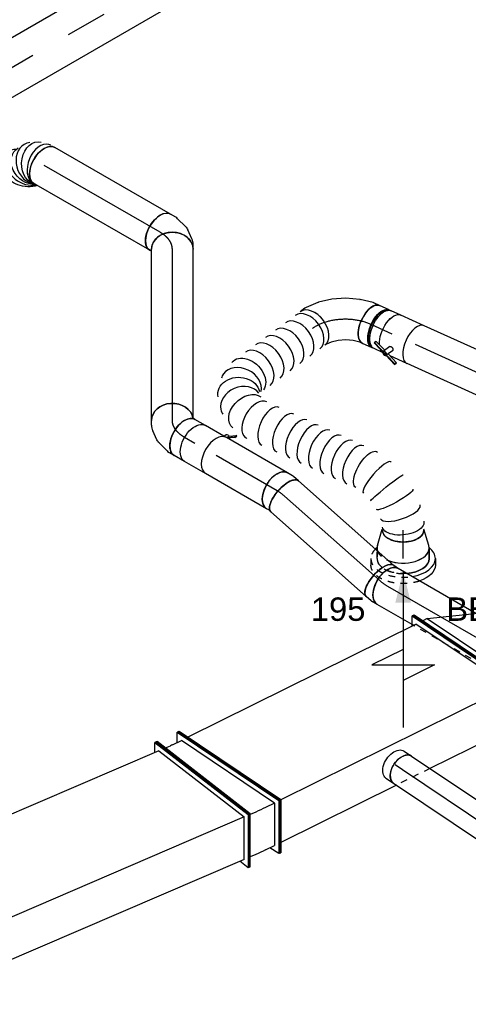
# Model space of a CAD drawing. Extents: x -238422 to 258194, y -34825 to 126331.
# Tile 115 of 239: x -43093 to -41368, y 16564 to 20352. Entities that reach past the tile are written whole.
import ezdxf
from ezdxf.enums import TextEntityAlignment as Align

# ---------------------------------------------------------------- set-up
doc = ezdxf.new("R2010")
doc.units = 0
doc.header["$LTSCALE"] = 50
doc.linetypes.add('CENTER2', pattern=[28.575, 19.05, -3.175, 3.175, -3.175])
doc.linetypes.add('STREEPJES', pattern=[0.1, 0.05, -0.05])
doc.layers.get('0').update_dxf_attribs({"linetype": 'CONTINUOUS'})
for name, color, linetype in [('lMcht retour bestaand_PR', 1, 'CONTINUOUS'), ('lucht retour bestaand', 8, 'CONTINUOUS'), ('WL570---_RETOUR', 112, 'CONTINUOUS'), ('WL570---_RETOUR_HL', 8, 'CONTINUOUS'), ('WL570---_RETOUR_RST', 2, 'CONTINUOUS'), ('WL570---_RETOUR_RST_HL', 1, 'CONTINUOUS'), ('WL570---_TOEVOER', 3, 'CONTINUOUS'), ('WL570---_TOEVOER_HL', 8, 'CONTINUOUS'), ('WM570---_RETOUR_PR', 1, 'CONTINUOUS'), ('WM570---_RETOUR_RST_PR', 1, 'CONTINUOUS'), ('WM570---_TOEVOER_PR', 1, 'CONTINUOUS')]:
    doc.layers.add(name, color=color, linetype=linetype)
doc.styles.add('BURO-018', font='ARIAL.TTF', dxfattribs={"height": 90})

# ---------------------------------------------------------------- blocks, each defined once
blk = doc.blocks.new('*U504')
at = {"color": 0, "ltscale": 10}
blk.add_line((60.9, 593.1, -5176), (61.1, 592.3, -5176), dxfattribs=at)
at = {"color": 0, "ltscale": 10, "extrusion": (1.1881e-17, -7.76004e-17, -1)}
for centre, major_axis, ratio, start_param, end_param in [((165.5, 813.3, -5176), (-69.8, 39.9), 0.506095, 6.225531, 9.367124), ((178.6, 831.1, -5176), (-64.5, 47.4), 0.57735, 0, 3.141593), ((134.9, 717.1, -5176), (79.6, -10.3), 0.15132, 3.128497, 6.270089), ((132.6, 663, -5176), (-80.2, -3.4), 0.048587, 3.145711, 6.287303), ((154.7, 561.3, -5176), (-73.7, -31.9), 0.424452, 3.185424, 6.327017), ((395, 111, -5176), (79.8, 10.2), 0.709623, 6.173661, 9.315253), ((310, 0, -5176), (12, -79.6), 0.700309, 6.177948, 9.319541), ((378.5, 36.1, -5176), (64.1, -49), 0.809459, 6.100707, 9.2423)]:
    blk.add_ellipse(centre, major_axis=major_axis, ratio=ratio, start_param=start_param, end_param=end_param, dxfattribs=at)
at = {"color": 0, "ltscale": 10}
for centre, major_axis, ratio, start_param, end_param in [((146.2, 768.3, -5176), (-76.5, 24.6), 0.340644, 3.174199, 6.250579), ((146.2, 768.3, -5176), (-76.5, 24.6), 0.340644, 6.250579, 6.315792), ((139.4, 609.9, -5176), (78.4, 17.2), 0.245098, 3.163648, 6.26113), ((178, 519.9, -5176), (69.7, 39.2), 0.50417, 3.141593, 6.283185), ((201.5, 477.9, -5176), (69.7, 39.2), 0.50417, 3.141593, 6.283185), ((225.1, 436, -5176), (69.7, 39.2), 0.50417, 3.141593, 6.283185), ((248.7, 394, -5176), (69.7, 39.2), 0.50417, 3.141593, 6.283185), ((272.3, 352, -5176), (69.7, 39.2), 0.50417, 3.141593, 6.283185), ((295.8, 310.1, -5176), (69.7, 39.2), 0.50417, 3.141593, 6.283185), ((322.8, 262, -5176), (69.8, 39.1), 0.504603, 3.141593, 6.283185), ((353.2, 207.8, -5176), (69.8, 39.1), 0.504603, 3.141593, 6.283185), ((381.8, 156.9, -5176), (74.1, 31), 0.583968, 6.215623, 6.350748), ((381.8, 156.9, -5176), (74.1, 31), 0.583968, 3.209155, 6.215623), ((0, 0, -5176), (0, -80), 0.641905, 3.141593, 6.283185), ((23.8, 0, -5176), (0, -80), 0.641905, 3.141593, 6.283185), ((71.4, 0, -5176), (0, -80), 0.641905, 3.141593, 6.283185), ((119.1, 0, -5176), (0, -80), 0.641905, 3.141593, 6.283185), ((166.7, 0, -5176), (0, -80), 0.641905, 3.141593, 6.283185), ((214.3, 0, -5176), (0, -80), 0.641905, 3.141593, 6.283185), ((262, 0, -5176), (0, -80), 0.641905, 3.141593, 6.283185), ((349.9, 12.3, -5176), (-38.4, 70.9), 0.781075, 0.154717, 2.986876), ((393.9, 69.8, -5176), (78.5, -18.2), 0.785752, 3.300352, 6.124426), ((393.9, 69.8, -5176), (78.5, -18.2), 0.785752, 6.124426, 6.441945), ((349.9, 12.3, -5176), (-38.4, 70.9), 0.781075, 2.986876, 3.296309)]:
    blk.add_ellipse(centre, major_axis=major_axis, ratio=ratio, start_param=start_param, end_param=end_param, dxfattribs=at)
at = {"layer": 'WM570---_RETOUR_PR', "color": 1, "style": 'BURO-018'}
blk.add_attdef('POSNR', text='', height=90, dxfattribs=at).set_placement((0, 0), align=Align.MIDDLE)
blk = doc.blocks.new('*U505')
at = {"color": 0, "ltscale": 10}
for p, q in [((-48, 108.7, -5073.3), (-26.9, 124.8, -5073.3)), ((-26.9, 124.8, -5073.3), (-13.2, 139.9, -5073.3)), ((-13.2, 139.9, -5073.3), (-9.7, 146.1, -5073.3)), ((-165.8, 76, -5073.3), (-174.5, 76, -5073.3)), ((-138.1, 80, -5073.3), (-127.3, 80, -5073.3)), ((-127.3, 80, -5073.3), (-101.6, 84.8, -5073.3)), ((-101.6, 84.8, -5073.3), (-74, 94.7, -5073.3)), ((-74, 94.7, -5073.3), (-48, 108.7, -5073.3)), ((82.6, 7.4, -5073.3), (115.5, 43.7, -5073.3)), ((118.9, 48.5, -5073.3), (129.8, 67.9, -5073.3)), ((39.4, -25.9, -5073.3), (80.9, 5.9, -5073.3)), ((-8.7, -51.9, -5073.3), (38.9, -26.2, -5073.3)), ((38.9, -26.2, -5073.3), (39.4, -25.9, -5073.3)), ((-111.3, -79.8, -5073.3), (-60.1, -70.2, -5073.3)), ((-59.5, -70.1, -5073.3), (-60.1, -70.2, -5073.3)), ((-59.5, -70.1, -5073.3), (-8.7, -51.9, -5073.3)), ((-165.8, -76, -5073.3), (-174.5, -76, -5073.3)), ((-138.1, -80, -5073.3), (-113.9, -80, -5073.3))]:
    blk.add_line(p, q, dxfattribs=at)
for centre, major_axis, ratio, start_param, end_param in [((60, 107, -5073.3), (69.8, -39.1), 0.641905, 3.141593, 6.283185), ((-138.1, 0, -5073.3), (0, 80), 0.504603, 3.141593, 6.283185), ((-178.5, 0, -5073.3), (0, 76), 0.504603, 3.269317, 6.155461), ((52.1, 92.9, -5073.3), (65.2, -46.9), 0.570565, 6.218705, 6.347665), ((-120, 0, -5073.3), (7.4, -79.9), 0.417172, 6.244757, 6.321613)]:
    blk.add_ellipse(centre, major_axis=major_axis, ratio=ratio, start_param=start_param, end_param=end_param, dxfattribs=at)
at = {"color": 0, "ltscale": 10, "extrusion": (-6.98058e-17, -1.53604e-16, -1)}
blk.add_ellipse((27.4, 65.7, -5073.3), major_axis=(54.3, -59.1), ratio=0.40063, start_param=6.24688, end_param=6.319491, dxfattribs=at)
at = {"layer": 'WL570---_RETOUR_HL', "linetype": 'CENTER2'}
blk.add_ellipse((-78.1, 107, -5073.3), major_axis=(-145.7, -66.1), ratio=0.57735, start_param=0.904587, end_param=2.475384, dxfattribs=at)
at = {"layer": 'WM570---_RETOUR_PR', "color": 1, "style": 'BURO-018'}
blk.add_attdef('POSNR', text='', height=90, dxfattribs=at).set_placement((0, 0), align=Align.MIDDLE)
blk = doc.blocks.new('*U506')
at = {"color": 8, "linetype": 'STREEPJES', "ltscale": 10}
blk.add_line((-40.4, 100, -5867.4), (-9, 100, -5867.4), dxfattribs=at)
at = {"color": 0, "ltscale": 10}
for p, q in [((-9, 100, -5867.4), (0, 100, -5867.4)), ((9.6, 98.6, -5867.4), (73.4, 80, -5867.4)), ((-40.4, -100, -5867.4), (0, -100, -5867.4)), ((9.6, -98.6, -5867.4), (73.4, -80, -5867.4))]:
    blk.add_line(p, q, dxfattribs=at)
at = {"color": 8, "linetype": 'STREEPJES', "ltscale": 10}
for centre, start_param, end_param in [((-40.4, 0, -5867.4), 3.141593, 4.856297), ((0, 0, -5867.4), 3.324542, 4.112918), ((0, 0, -5867.4), 3.324542, 4.112918), ((0, 0, -5867.4), 3.324542, 4.112918)]:
    blk.add_ellipse(centre, major_axis=(0, -100), ratio=0.57735, start_param=start_param, end_param=end_param, dxfattribs=at)
at = {"color": 0, "ltscale": 10}
for centre, major_axis, start_param, end_param in [((0, 0, -5867.4), (0, -100), 3.138057, 3.324542), ((0, 0, -5867.4), (0, -100), 3.138057, 3.324542), ((0, 0, -5867.4), (0, -100), 3.138057, 3.324542), ((69.6, 0, -5867.4), (0, -80), 3.141593, 6.283185), ((69.6, 0, -5867.4), (0, -80), 3.141593, 6.283185), ((0, 0, -5867.4), (0, -100), 4.112918, 6.286721), ((0, 0, -5867.4), (0, -100), 4.112918, 6.286721), ((0, 0, -5867.4), (0, -100), 4.112918, 6.286721), ((-40.4, 0, -5867.4), (0, -100), 4.856297, 6.283185)]:
    blk.add_ellipse(centre, major_axis=major_axis, ratio=0.57735, start_param=start_param, end_param=end_param, dxfattribs=at)
at = {"layer": 'WL570---_RETOUR_RST_HL', "linetype": 'CENTER2'}
for p, q in [((-40.4, 0, -5867.4), (0, 0, -5867.4)), ((0, 0, -5867.4), (69.6, 0, -5867.4))]:
    blk.add_line(p, q, dxfattribs=at)
blk.add_circle((69.6, 0, -5867.4), 0.075, dxfattribs=at)
at = {"layer": 'WM570---_RETOUR_RST_PR', "color": 1, "style": 'BURO-018'}
blk.add_attdef('POSNR', text='', height=90, dxfattribs=at).set_placement((0, 0), align=Align.MIDDLE)
blk = doc.blocks.new('*U575')
at = {"color": 0, "ltscale": 10}
for p, q in [((0, 62.5, -8025.8), (416.8, 62.5, -8025.8)), ((0, -62.5, -8025.8), (416.8, -62.5, -8025.8))]:
    blk.add_line(p, q, dxfattribs=at)
at = {"color": 0, "ltscale": 10, "extrusion": (-2.65958e-17, -1.78838e-17, -1)}
blk.add_ellipse((0, 0, -8025.8), major_axis=(0, -62.5), ratio=0.619483, start_param=0, end_param=3.141593, dxfattribs=at)
at = {"color": 0, "ltscale": 10}
blk.add_ellipse((416.8, 0, -8025.8), major_axis=(0, -62.5), ratio=0.619483, start_param=3.141593, end_param=6.283185, dxfattribs=at)
at = {"layer": 'WL570---_RETOUR_HL', "linetype": 'CENTER2'}
blk.add_line((0, 0, -8025.8), (416.8, 0, -8025.8), dxfattribs=at)
at = {"layer": 'WM570---_RETOUR_PR', "color": 1, "style": 'BURO-018'}
blk.add_attdef('POSNR', text='', height=90, dxfattribs=at).set_placement((0, 0), align=Align.MIDDLE)
blk = doc.blocks.new('*U576')
at = {"color": 0, "ltscale": 10}
for p, q in [((0, 62.5, -7998.4), (34.7, 62.5, -7998.4)), ((0, -62.5, -7998.4), (34.7, -62.5, -7998.4))]:
    blk.add_line(p, q, dxfattribs=at)
at = {"color": 0, "ltscale": 10, "extrusion": (-6.11548e-17, -1.08016e-16, -1)}
blk.add_ellipse((0, 0, -7998.4), major_axis=(0, -62.5), ratio=0.619483, start_param=0, end_param=3.141593, dxfattribs=at)
at = {"color": 0, "ltscale": 10}
blk.add_ellipse((34.7, 0, -7998.4), major_axis=(0, -62.5), ratio=0.619483, start_param=3.141593, end_param=6.283185, dxfattribs=at)
at = {"layer": 'WL570---_RETOUR_HL', "linetype": 'CENTER2'}
blk.add_line((0, 0, -7998.4), (34.7, 0, -7998.4), dxfattribs=at)
at = {"layer": 'WM570---_RETOUR_PR', "color": 1, "style": 'BURO-018'}
blk.add_attdef('POSNR', text='', height=90, dxfattribs=at).set_placement((0, 0), align=Align.MIDDLE)
blk = doc.blocks.new('*U577')
at = {"color": 0, "ltscale": 10}
for p, q in [((-162.1, 113.1, -7516.8), (-71.4, 296, -7516.8)), ((-157.8, 113.1, -7516.8), (-67.2, 296, -7516.8)), ((-71.4, 296, -7516.8), (-67.2, 296, -7516.8)), ((-67.2, 296, -7516.8), (-47, 260.6, -7516.8)), ((842.1, 113.1, -7516.8), (932.8, 296, -7516.8)), ((846.4, 113.1, -7516.8), (937, 296, -7516.8)), ((937, 296, -7516.8), (932.8, 296, -7516.8)), ((-66.5, 260.6, -7516.8), (-139, 114.3, -7516.8)), ((-66.5, 260.6, -7516.8), (274.7, 260.6, -7516.8)), ((418.6, 260.6, -7516.8), (915.3, 260.6, -7516.8)), ((75, -260.6, -7516.8), (-139, 114.3, -7516.8)), ((-139, 114.3, -7516.8), (842.8, 114.3, -7516.8)), ((-162.1, 113.1, -7516.8), (-157.8, 113.1, -7516.8)), ((71.4, -296, -7516.8), (-162.1, 113.1, -7516.8)), ((75.6, -296, -7516.8), (-157.8, 113.1, -7516.8)), ((846.4, 113.1, -7516.8), (842.1, 113.1, -7516.8)), ((1075.6, -296, -7516.8), (842.1, 113.1, -7516.8)), ((1079.8, -296, -7516.8), (846.4, 113.1, -7516.8)), ((75, -260.6, -7516.8), (1055.4, -260.6, -7516.8)), ((93.2, -260.6, -7516.8), (75.6, -296, -7516.8)), ((71.4, -296, -7516.8), (75.6, -296, -7516.8)), ((1079.8, -296, -7516.8), (1075.6, -296, -7516.8))]:
    blk.add_line(p, q, dxfattribs=at)
at = {"color": 8, "linetype": 'STREEPJES', "ltscale": 10}
blk.add_line((274.7, 260.6, -7516.8), (418.6, 260.6, -7516.8), dxfattribs=at)
at = {"layer": 'lMcht retour bestaand_PR', "color": 1, "style": 'BURO-018'}
blk.add_attdef('POSNR', text='', height=90, dxfattribs=at).set_placement((0, 0), align=Align.MIDDLE)
blk = doc.blocks.new('*U656')
at = {"ltscale": 10}
blk.add_hatch(color=0, dxfattribs=at).paths.add_polyline_path([(49, 0), (169, 30), (169, -30)])
at = {"color": 0, "ltscale": 10}
for p, q in [((0, 124, -5838.8), (24.5, 124, -5838.8)), ((409, -120, -5838.8), (409, 120, -5838.8)), ((409, 120, -5838.8), (469, 0, -5838.8)), ((-40.8, 100, -5838.8), (0, 100, -5838.8)), ((49, 0, -5838.8), (649, 0, -5838.8)), ((349, 0, -5838.8), (409, -120, -5838.8)), ((-40.8, -100, -5838.8), (-31.4, -100, -5838.8))]:
    blk.add_line(p, q, dxfattribs=at)
at = {"color": 8, "linetype": 'STREEPJES', "ltscale": 10}
for p, q in [((-31.4, -100, -5838.8), (0, -100, -5838.8)), ((0, -124, -5838.8), (24.5, -124, -5838.8))]:
    blk.add_line(p, q, dxfattribs=at)
at = {"color": 0, "ltscale": 10}
for centre, major_axis, start_param, end_param in [((0, 0, -5838.8), (0, 124), 0, 0.633152), ((0, 0, -5838.8), (0, 124), 4.994198, 6.283185), ((-40.8, 0, -5838.8), (0, 100), 0, 0.215214), ((-40.8, 0, -5838.8), (0, 100), 4.102747, 6.283185), ((-40.8, 0, -5838.8), (0, 100), 2.926378, 3.141593), ((0, 0, -5838.8), (0, 124), 2.508441, 2.59972), ((-40.8, 0, -5838.8), (0, 100), 3.141593, 3.334713)]:
    blk.add_ellipse(centre, major_axis=major_axis, ratio=0.57735, start_param=start_param, end_param=end_param, dxfattribs=at)
at = {"color": 0, "ltscale": 10, "extrusion": (5.55112e-17, -5.55112e-17, -1)}
for centre, major_axis, end_param in [((24.5, 0, -5838.8), (0, 124), 1.02842), ((0, 0, -5838.8), (0, 100), 1.426888)]:
    blk.add_ellipse(centre, major_axis=major_axis, ratio=0.57735, start_param=0, end_param=end_param, dxfattribs=at)
at = {"color": 8, "linetype": 'STREEPJES', "ltscale": 10, "extrusion": (5.55112e-17, -5.55112e-17, -1)}
for centre, major_axis, start_param in [((24.5, 0, -5838.8), (0, 124), 1.02842), ((0, 0, -5838.8), (0, 100), 1.426888)]:
    blk.add_ellipse(centre, major_axis=major_axis, ratio=0.57735, start_param=start_param, end_param=3.141593, dxfattribs=at)
at = {"color": 8, "linetype": 'STREEPJES', "ltscale": 10}
for centre, major_axis, start_param, end_param in [((0, 0, -5838.8), (0, 124), 3.141593, 4.994198), ((-40.8, 0, -5838.8), (0, 100), 3.334713, 4.102747), ((0, 0, -5838.8), (0, 124), 2.59972, 3.141593)]:
    blk.add_ellipse(centre, major_axis=major_axis, ratio=0.57735, start_param=start_param, end_param=end_param, dxfattribs=at)
at = {"layer": 'WL570---_RETOUR_RST', "color": 1, "style": 'BURO-018'}
for tag in ['MC', 'Q']:
    blk.add_attdef(tag, text='', height=90, dxfattribs=at).set_placement((0, 0), align=Align.MIDDLE)
at = {"layer": 'WM570---_RETOUR_RST_PR', "color": 1, "style": 'BURO-018'}
blk.add_attdef('POSNR', text='', height=90, dxfattribs=at).set_placement((0, 0), align=Align.MIDDLE)
blk = doc.blocks.new('*U733')
at = {"color": 0, "ltscale": 10}
for p, q in [((-40.7, 80, -5180.1), (-4.3, 80, -5180.1)), ((4.3, 80, -5180.1), (44.6, 80, -5180.1)), ((-44.6, -80, -5180.1), (-4.3, -80, -5180.1)), ((4.3, -80, -5180.1), (44.6, -80, -5180.1))]:
    blk.add_line(p, q, dxfattribs=at)
at = {"color": 0, "ltscale": 10, "extrusion": (-6.98058e-17, -1.53604e-16, -1)}
for centre, major_axis, start_param, end_param in [((-44.6, 0, -5180.1), (0, 80), 0.101643, 0.437961), ((-4.3, 0, -5180.1), (0, 80), 0, 3.141593), ((4.3, 0, -5180.1), (0, 80), 0, 3.248732), ((4.3, 0, -5180.1), (0, 80), 6.176046, 6.280044), ((44.6, 0, -5180.1), (0, 80), 0, 3.141593), ((-44.6, 0, -5180.1), (0, 80), 0.771426, 3.141593), ((4.3, 0, -5180.1), (0, 76), 0.127725, 3.013868)]:
    blk.add_ellipse(centre, major_axis=major_axis, ratio=0.504603, start_param=start_param, end_param=end_param, dxfattribs=at)
at = {"layer": 'WL570---_RETOUR_HL', "linetype": 'CENTER2'}
blk.add_line((-44.6, 0, -5180.1), (44.6, 0, -5180.1), dxfattribs=at)
at = {"layer": 'WM570---_RETOUR_PR', "color": 1, "style": 'BURO-018'}
blk.add_attdef('POSNR', text='', height=90, dxfattribs=at).set_placement((0, 0), align=Align.MIDDLE)
blk = doc.blocks.new('*U734')
at = {"color": 2, "ltscale": 10}
for p, q in [((-49.4, 80, -5235.1), (21.7, 80, -5235.1)), ((-11.6, 93.5, -5235.1), (-7.6, 100.7, -5235.1)), ((-11.3, 95.3, -5235.1), (-11.6, 93.5, -5235.1)), ((-11.6, 93.5, -5235.1), (32.2, 75.8, -5235.1)), ((-7.3, 102.4, -5235.1), (-11.3, 95.3, -5235.1)), ((-7.6, 100.7, -5235.1), (-7.3, 102.4, -5235.1)), ((36.2, 82.9, -5235.1), (-7.6, 100.7, -5235.1)), ((36.5, 84.6, -5235.1), (-7.3, 102.4, -5235.1)), ((21.6, 58, -5235.1), (31.7, 76, -5235.1)), ((32.2, 75.8, -5235.1), (36.2, 82.9, -5235.1)), ((36.2, 82.9, -5235.1), (36.5, 84.6, -5235.1)), ((37.1, 82.5, -5235.1), (36.2, 82.9, -5235.1)), ((97.7, 59.8, -5235.1), (36.5, 84.6, -5235.1)), ((97.3, 58.1, -5235.1), (37.1, 82.5, -5235.1)), ((37.9, 48.1, -5235.1), (53.3, 75.6, -5235.1)), ((49.5, 68.7, -5235.1), (93.3, 51, -5235.1)), ((93.3, 51, -5235.1), (97.3, 58.1, -5235.1)), ((97.3, 58.1, -5235.1), (97.7, 59.8, -5235.1)), ((-49.4, -80, -5235.1), (49.4, -80, -5235.1))]:
    blk.add_line(p, q, dxfattribs=at)
for centre, major_axis, ratio, start_param, end_param in [((-49.4, 0, -5235.1), (0, 80), 0.504603, 3.141593, 6.283185), ((45, 80.2, -5235.1), (8.32, -4.67), 0.641905, 3.141593, 6.283185), ((45, 80.2, -5235.1), (8.32, -4.67), 0.641905, 0, 3.141593)]:
    blk.add_ellipse(centre, major_axis=major_axis, ratio=ratio, start_param=start_param, end_param=end_param, dxfattribs=at)
at = {"color": 2, "ltscale": 10, "extrusion": (-2.76068e-17, -7.34904e-17, -1)}
for start_param, end_param in [(0.101643, 0.437961), (0.771426, 3.141593)]:
    blk.add_ellipse((49.4, 0, -5235.1), major_axis=(0, 80), ratio=0.504603, start_param=start_param, end_param=end_param, dxfattribs=at)
at = {"color": 2, "ltscale": 10}
blk.add_spline([(37.9, 48.1, -5235.1), (37.4, 47.6, -5235.1), (36.9, 47.2, -5235.1), (36.3, 46.8, -5235.1), (35.6, 46.5, -5235.1), (34.9, 46.3, -5235.1), (34.2, 46.1, -5235.1), (33.4, 46, -5235.1), (32.5, 46, -5235.1), (31.7, 46.1, -5235.1), (30.8, 46.3, -5235.1), (29.9, 46.5, -5235.1), (29, 46.9, -5235.1), (28.2, 47.2, -5235.1), (27.3, 47.7, -5235.1), (26.5, 48.2, -5235.1), (25.7, 48.8, -5235.1), (25, 49.4, -5235.1), (24.3, 50, -5235.1), (23.6, 50.7, -5235.1), (23.1, 51.4, -5235.1), (22.5, 52.1, -5235.1), (22.1, 52.8, -5235.1), (21.7, 53.6, -5235.1), (21.5, 54.3, -5235.1), (21.3, 55, -5235.1), (21.2, 55.6, -5235.1), (21.1, 56.3, -5235.1), (21.2, 56.9, -5235.1), (21.4, 57.5, -5235.1), (21.6, 58, -5235.1)], degree=3, dxfattribs=at)
at = {"layer": 'WL570---_RETOUR', "color": 1, "style": 'BURO-018'}
blk.add_attdef('I', text='', height=90, dxfattribs=at).set_placement((0, 0), align=Align.MIDDLE)
at = {"layer": 'WM570---_RETOUR_PR', "color": 1, "style": 'BURO-018'}
blk.add_attdef('POSNR', text='', height=90, dxfattribs=at).set_placement((0, 0), align=Align.MIDDLE)
blk = doc.blocks.new('*U735')
at = {"color": 0, "ltscale": 10}
for p, q in [((0, 80, -5501.1), (405.6, 80, -5501.1)), ((0, -80, -5501.1), (405.6, -80, -5501.1))]:
    blk.add_line(p, q, dxfattribs=at)
blk.add_ellipse((0, 0, -5501.1), major_axis=(0, 80), ratio=0.504603, start_param=3.141593, end_param=6.283185, dxfattribs=at)
at = {"layer": 'WL570---_RETOUR_HL', "linetype": 'CENTER2'}
blk.add_line((0, 0, -5501.1), (405.6, 0, -5501.1), dxfattribs=at)
at = {"layer": 'WM570---_RETOUR_PR', "color": 1, "style": 'BURO-018'}
blk.add_attdef('POSNR', text='', height=90, dxfattribs=at).set_placement((0, 0), align=Align.MIDDLE)
blk = doc.blocks.new('*U743')
at = {"color": 0, "ltscale": 10}
for p, q in [((-184.9, 79, -7429.1), (-94.3, 261.9, -7429.1)), ((-180.7, 79, -7429.1), (-90.1, 261.9, -7429.1)), ((-94.3, 261.9, -7429.1), (-90.1, 261.9, -7429.1)), ((-90.1, 261.9, -7429.1), (-69.9, 226.6, -7429.1)), ((42.2, 79, -7429.1), (132.8, 261.9, -7429.1)), ((46.4, 79, -7429.1), (137.1, 261.9, -7429.1)), ((137.1, 261.9, -7429.1), (132.8, 261.9, -7429.1)), ((-89.4, 226.6, -7429.1), (-161.9, 80.2, -7429.1)), ((-123.8, 80.2, -7429.1), (-51.3, 226.6, -7429.1)), ((-51.3, 226.6, -7429.1), (-89.4, 226.6, -7429.1)), ((-51.3, 226.6, -7429.1), (95.4, 226.6, -7429.1)), ((22.9, 80.2, -7429.1), (95.4, 226.6, -7429.1)), ((95.4, 226.6, -7429.1), (115.3, 226.6, -7429.1)), ((-184.9, 79, -7429.1), (-180.7, 79, -7429.1)), ((9.6, -261.9, -7429.1), (-184.9, 79, -7429.1)), ((13.8, -261.9, -7429.1), (-180.7, 79, -7429.1)), ((13.2, -226.6, -7429.1), (-161.9, 80.2, -7429.1)), ((-123.8, 80.2, -7429.1), (-161.9, 80.2, -7429.1)), ((51.3, -226.6, -7429.1), (-123.8, 80.2, -7429.1)), ((-123.8, 80.2, -7429.1), (22.9, 80.2, -7429.1)), ((22.9, 80.2, -7429.1), (42.8, 80.2, -7429.1)), ((236.9, -294.7, -7429.1), (22.9, 80.2, -7429.1)), ((46.4, 79, -7429.1), (42.2, 79, -7429.1)), ((275.6, -330.1, -7429.1), (42.2, 79, -7429.1)), ((279.9, -330.1, -7429.1), (46.4, 79, -7429.1)), ((51.3, -226.6, -7429.1), (13.2, -226.6, -7429.1)), ((31.4, -226.6, -7429.1), (13.8, -261.9, -7429.1)), ((236.9, -294.7, -7429.1), (51.3, -226.6, -7429.1)), ((9.6, -261.9, -7429.1), (13.8, -261.9, -7429.1)), ((236.9, -294.7, -7429.1), (255.5, -294.7, -7429.1)), ((279.9, -330.1, -7429.1), (275.6, -330.1, -7429.1))]:
    blk.add_line(p, q, dxfattribs=at)
at = {"layer": 'lMcht retour bestaand_PR', "color": 1, "style": 'BURO-018'}
blk.add_attdef('POSNR', text='', height=90, dxfattribs=at).set_placement((0, 0), align=Align.MIDDLE)
blk = doc.blocks.new('*U761')
at = {"color": 0, "ltscale": 10}
for p, q in [((-150.1, 104.7, -8216.3), (-69.4, 292.2, -8216.3)), ((-145.8, 104.7, -8216.3), (-65.1, 292.2, -8216.3)), ((-69.4, 292.2, -8216.3), (-65.1, 292.2, -8216.3)), ((-65.1, 292.2, -8216.3), (-45.6, 256.9, -8216.3)), ((1026.7, 104.7, -8216.3), (1107.4, 292.2, -8216.3)), ((1031.1, 104.7, -8216.3), (1111.8, 292.2, -8216.3)), ((1111.8, 292.2, -8216.3), (1107.4, 292.2, -8216.3)), ((1111.8, 292.2, -8216.3), (1113.3, 289.4, -8216.3)), ((-64, 256.9, -8216.3), (-128.6, 106.9, -8216.3)), ((-64, 256.9, -8216.3), (1092.3, 256.9, -8216.3)), ((-150.1, 104.7, -8216.3), (-145.8, 104.7, -8216.3)), ((69.4, -292.2, -8216.3), (-150.1, 104.7, -8216.3)), ((73.8, -292.2, -8216.3), (-145.8, 104.7, -8216.3)), ((72.7, -256.9, -8216.3), (-128.6, 106.9, -8216.3)), ((-128.6, 106.9, -8216.3), (1027.7, 106.9, -8216.3)), ((1031.1, 104.7, -8216.3), (1026.7, 104.7, -8216.3)), ((1246.3, -292.2, -8216.3), (1026.7, 104.7, -8216.3)), ((1250.7, -292.2, -8216.3), (1031.1, 104.7, -8216.3)), ((1249.6, -256.9, -8216.3), (1073.5, 61.5, -8216.3)), ((72.7, -256.9, -8216.3), (1211.5, -256.9, -8216.3)), ((89, -256.9, -8216.3), (73.8, -292.2, -8216.3)), ((1264.4, -260.3, -8216.3), (1250.7, -292.2, -8216.3)), ((69.4, -292.2, -8216.3), (73.8, -292.2, -8216.3)), ((1250.7, -292.2, -8216.3), (1246.3, -292.2, -8216.3))]:
    blk.add_line(p, q, dxfattribs=at)
at = {"layer": 'lMcht retour bestaand_PR', "color": 1, "style": 'BURO-018'}
blk.add_attdef('POSNR', text='', height=90, dxfattribs=at).set_placement((0, 0), align=Align.MIDDLE)
blk = doc.blocks.new('*U762')
at = {"color": 0, "ltscale": 10}
for p, q in [((-217, 113.1, -8184.7), (-126.3, 296, -8184.7)), ((-212.7, 113.1, -8184.7), (-122.1, 296, -8184.7)), ((-126.3, 296, -8184.7), (-122.1, 296, -8184.7)), ((-122.1, 296, -8184.7), (-101.9, 260.6, -8184.7)), ((-1.2, 292.6, -8184.7), (-91.9, 109.8, -8184.7)), ((3.1, 292.4, -8184.7), (-87.5, 109.5, -8184.7)), ((3.1, 292.4, -8184.7), (-1.2, 292.6, -8184.7)), ((-193.9, 114.3, -8184.7), (-121.4, 260.6, -8184.7)), ((-83.3, 260.6, -8184.7), (-121.4, 260.6, -8184.7)), ((-41.3, 259.5, -8184.7), (-18.3, 258.2, -8184.7)), ((-193.9, 114.3, -8184.7), (20.1, -260.6, -8184.7)), ((-193.9, 114.3, -8184.7), (-155.8, 114.3, -8184.7)), ((-217, 113.1, -8184.7), (-212.7, 113.1, -8184.7)), ((16.5, -296, -8184.7), (-217, 113.1, -8184.7)), ((20.7, -296, -8184.7), (-212.7, 113.1, -8184.7)), ((-113.8, 113.2, -8184.7), (-90.8, 111.9, -8184.7)), ((-87.5, 109.5, -8184.7), (-91.9, 109.8, -8184.7)), ((-91.9, 109.8, -8184.7), (105.6, -298.3, -8184.7)), ((-87.5, 109.5, -8184.7), (109.9, -298.6, -8184.7)), ((58.2, -260.6, -8184.7), (20.1, -260.6, -8184.7)), ((38.2, -260.6, -8184.7), (20.7, -296, -8184.7)), ((88, -262, -8184.7), (67.2, -260.9, -8184.7)), ((16.5, -296, -8184.7), (20.7, -296, -8184.7)), ((109.9, -298.6, -8184.7), (105.6, -298.3, -8184.7))]:
    blk.add_line(p, q, dxfattribs=at)
at = {"color": 0, "ltscale": 10, "extrusion": (4.20415e-17, -2.08406e-17, -1)}
for centre, major_axis in [((189.1, -216.6, -8184.7), (-627.1, 310.9)), ((116.5, -362.9, -8184.7), (-627.1, 310.9)), ((116.5, -362.9, -8184.7), (-134.4, 66.6))]:
    blk.add_ellipse(centre, major_axis=major_axis, ratio=0.57735, start_param=0.861328, end_param=0.931141, dxfattribs=at)
at = {"layer": 'lMcht retour bestaand_PR', "color": 1, "style": 'BURO-018'}
blk.add_attdef('POSNR', text='', height=90, dxfattribs=at).set_placement((0, 0), align=Align.MIDDLE)
blk = doc.blocks.new('*U873')
at = {"color": 0, "ltscale": 10}
for p, q in [((926.8, 100, -5650), (3720.6, 100, -5650)), ((0, -100, -5650), (3720.6, -100, -5650))]:
    blk.add_line(p, q, dxfattribs=at)
at = {"layer": 'WL570---_TOEVOER_HL', "linetype": 'CENTER2'}
blk.add_line((0, 0, -5650), (3720.6, 0, -5650), dxfattribs=at)
at = {"layer": 'WM570---_TOEVOER_PR', "color": 1, "style": 'BURO-018'}
blk.add_attdef('POSNR', text='', height=90, dxfattribs=at).set_placement((0, 0), align=Align.MIDDLE)
blk = doc.blocks.new('*U888')
at = {"color": 8, "linetype": 'STREEPJES', "ltscale": 10}
for p, q in [((0, 80, -6862), (612.2, 80, -6862)), ((0, -80, -6862), (421.2, -80, -6862))]:
    blk.add_line(p, q, dxfattribs=at)
at = {"color": 0, "ltscale": 10}
for p, q in [((612.2, 80, -6862), (766.7, 80, -6862)), ((421.2, -80, -6862), (766.7, -80, -6862))]:
    blk.add_line(p, q, dxfattribs=at)
at = {"color": 8, "linetype": 'STREEPJES', "ltscale": 10}
blk.add_ellipse((0, 0, -6862), major_axis=(0, 80), ratio=0.57735, start_param=3.141593, end_param=6.283185, dxfattribs=at)
at = {"color": 0, "ltscale": 10, "extrusion": (-4.16334e-17, 1.0416e-16, -1)}
blk.add_ellipse((766.7, 0, -6862), major_axis=(0, 80), ratio=0.57735, start_param=0, end_param=3.141593, dxfattribs=at)
at = {"layer": 'WL570---_RETOUR_HL', "linetype": 'CENTER2'}
blk.add_line((0, 0, -6862), (766.7, 0, -6862), dxfattribs=at)
at = {"layer": 'WM570---_RETOUR_PR', "color": 1, "style": 'BURO-018'}
blk.add_attdef('POSNR', text='', height=90, dxfattribs=at).set_placement((0, 0), align=Align.MIDDLE)
blk = doc.blocks.new('*U889')
at = {"color": 0, "ltscale": 10}
for p, q in [((-19.2, 80, -6071.1), (-8.1, 80, -6071.1)), ((-8.1, 80, -6071.1), (0.8, 81.8, -6071.1)), ((10.1, -79.6, -6071.1), (32.9, -74.9, -6071.1)), ((-19.2, -80, -6071.1), (6.1, -80, -6071.1))]:
    blk.add_line(p, q, dxfattribs=at)
for centre, major_axis, ratio, start_param, end_param in [((-19.2, 0, -6071.1), (0, 80), 0.408248, 3.141593, 6.283185), ((0, 0, -6071.1), (8.1, -79.9), 0.497511, 6.232846, 6.333525)]:
    blk.add_ellipse(centre, major_axis=major_axis, ratio=ratio, start_param=start_param, end_param=end_param, dxfattribs=at)
at = {"color": 0, "ltscale": 10, "extrusion": (2.78222e-17, 1.3596e-16, -1)}
blk.add_ellipse((16.8, 3.4, -6071.1), major_axis=(-16, 78.4), ratio=0.57735, start_param=0, end_param=3.141593, dxfattribs=at)
at = {"layer": 'WL570---_RETOUR_HL', "linetype": 'CENTER2'}
blk.add_ellipse((-69.8, 101.2, -6071.1), major_axis=(151.8, -50.6), ratio=0.57735, start_param=5.235988, end_param=5.497787, dxfattribs=at)
at = {"layer": 'WM570---_RETOUR_PR', "color": 1, "style": 'BURO-018'}
blk.add_attdef('POSNR', text='', height=90, dxfattribs=at).set_placement((0, 0), align=Align.MIDDLE)
blk = doc.blocks.new('*U890')
at = {"color": 0, "ltscale": 10}
for p, q in [((0, 80, -6299.1), (490.6, 80, -6299.1)), ((0, -80, -6299.1), (490.6, -80, -6299.1))]:
    blk.add_line(p, q, dxfattribs=at)
blk.add_ellipse((0, 0, -6299.1), major_axis=(0, 80), ratio=0.408248, start_param=3.141593, end_param=6.283185, dxfattribs=at)
at = {"color": 0, "ltscale": 10, "extrusion": (2.54704e-17, 9.67786e-17, -1)}
blk.add_ellipse((490.6, 0, -6299.1), major_axis=(0, 80), ratio=0.408248, start_param=0, end_param=3.141593, dxfattribs=at)
at = {"layer": 'WL570---_RETOUR_HL', "linetype": 'CENTER2'}
blk.add_line((0, 0, -6299.1), (490.6, 0, -6299.1), dxfattribs=at)
at = {"layer": 'WM570---_RETOUR_PR', "color": 1, "style": 'BURO-018'}
blk.add_attdef('POSNR', text='', height=90, dxfattribs=at).set_placement((0, 0), align=Align.MIDDLE)
blk = doc.blocks.new('*U891')
at = {"color": 0, "ltscale": 10}
for p, q in [((-17.2, 80, -6307.7), (6.1, 80, -6307.7)), ((10.1, 79.6, -6307.7), (34.9, 74.5, -6307.7)), ((-17.2, -80, -6307.7), (-8.1, -80, -6307.7)), ((-8.1, -80, -6307.7), (2.8, -82.2, -6307.7))]:
    blk.add_line(p, q, dxfattribs=at)
for centre, major_axis, ratio, start_param, end_param in [((-17.2, 0, -6307.7), (0, 80), 0.57735, 3.141593, 6.283185), ((0, 0, -6307.7), (8.1, 79.9), 0.497511, 6.232846, 6.333525)]:
    blk.add_ellipse(centre, major_axis=major_axis, ratio=ratio, start_param=start_param, end_param=end_param, dxfattribs=at)
at = {"color": 0, "ltscale": 10, "extrusion": (1.38778e-17, -2.4037e-17, -1)}
blk.add_ellipse((18.8, -3.9, -6307.7), major_axis=(16, 78.4), ratio=0.408248, start_param=0, end_param=3.141593, dxfattribs=at)
at = {"layer": 'WL570---_RETOUR_HL', "linetype": 'CENTER2', "extrusion": (1.38778e-17, -2.4037e-17, -1)}
blk.add_ellipse((48.1, -113.1, -6307.7), major_axis=(138.5, -80), ratio=0.57735, start_param=3.926991, end_param=4.18879, dxfattribs=at)
at = {"layer": 'WM570---_RETOUR_PR', "color": 1, "style": 'BURO-018'}
blk.add_attdef('POSNR', text='', height=90, dxfattribs=at).set_placement((0, 0), align=Align.MIDDLE)
blk = doc.blocks.new('*U896')
at = {"color": 0, "ltscale": 10}
for p, q in [((0, 80, -6059), (270.9, 80, -6059)), ((0, -80, -6059), (270.9, -80, -6059))]:
    blk.add_line(p, q, dxfattribs=at)
blk.add_ellipse((0, 0, -6059), major_axis=(0, 80), ratio=0.57735, start_param=3.141593, end_param=6.283185, dxfattribs=at)
at = {"layer": 'WL570---_RETOUR_HL', "linetype": 'CENTER2'}
blk.add_line((0, 0, -6059), (270.9, 0, -6059), dxfattribs=at)
at = {"layer": 'WM570---_RETOUR_PR', "color": 1, "style": 'BURO-018'}
blk.add_attdef('POSNR', text='', height=90, dxfattribs=at).set_placement((0, 0), align=Align.MIDDLE)
blk = doc.blocks.new('*U897')
at = {"color": 2, "ltscale": 10}
for p, q in [((-46.7, 80, -5834.4), (46.7, 80, -5834.4)), ((-74.4, -96.7, -5834.4), (-78.8, -104.3, -5834.4)), ((-78.8, -104.3, -5834.4), (-76.8, -105.9, -5834.4)), ((-52.7, -89, -5834.4), (-76.8, -105.9, -5834.4)), ((-76.8, -105.9, -5834.4), (-72.4, -98.4, -5834.4)), ((-74.4, -96.7, -5834.4), (-50.6, -80, -5834.4)), ((-72.4, -98.4, -5834.4), (-74.4, -96.7, -5834.4)), ((-48.4, -81.5, -5834.4), (-72.4, -98.4, -5834.4)), ((-48.4, -81.5, -5834.4), (-52.7, -89, -5834.4)), ((-50.2, -80, -5834.4), (-48.4, -81.5, -5834.4)), ((-47.9, -81.1, -5834.4), (-48.4, -81.5, -5834.4)), ((-46.7, -80, -5834.4), (-35.2, -80, -5834.4)), ((-35.2, -80, -5834.4), (-40.7, -89.6, -5834.4)), ((-35.2, -80, -5834.4), (46.7, -80, -5834.4))]:
    blk.add_line(p, q, dxfattribs=at)
blk.add_ellipse((-46.7, 0, -5834.4), major_axis=(0, 80), ratio=0.57735, start_param=3.141593, end_param=6.283185, dxfattribs=at)
at = {"color": 2, "ltscale": 10, "extrusion": (1.38778e-17, -2.4037e-17, -1)}
for centre, major_axis, start_param, end_param in [((46.7, 0, -5834.4), (0, 80), 0, 3.141593), ((-49, -84.9, -5834.4), (8.26, -4.77), 2.413666, 3.141593), ((-49, -84.9, -5834.4), (8.26, -4.77), 0, 1.692399)]:
    blk.add_ellipse(centre, major_axis=major_axis, ratio=0.57735, start_param=start_param, end_param=end_param, dxfattribs=at)
at = {"layer": 'WL570---_RETOUR', "color": 1, "style": 'BURO-018'}
blk.add_attdef('I', text='', height=90, dxfattribs=at).set_placement((0, 0), align=Align.MIDDLE)
at = {"layer": 'WM570---_RETOUR_PR', "color": 1, "style": 'BURO-018'}
blk.add_attdef('POSNR', text='', height=90, dxfattribs=at).set_placement((0, 0), align=Align.MIDDLE)
blk = doc.blocks.new('*U898')
at = {"color": 0, "ltscale": 10}
for p, q in [((0, 80, -5676.2), (658.3, 80, -5676.2)), ((8.4, -80, -5676.2), (658.3, -80, -5676.2))]:
    blk.add_line(p, q, dxfattribs=at)
blk.add_ellipse((0, 0, -5676.2), major_axis=(0, 80), ratio=0.816497, start_param=3.2824, end_param=6.283185, dxfattribs=at)
at = {"color": 0, "ltscale": 10, "extrusion": (1.81981e-31, 2.49807e-17, -1)}
blk.add_ellipse((658.3, 0, -5676.2), major_axis=(0, 80), ratio=0.816497, start_param=0, end_param=3.141593, dxfattribs=at)
at = {"layer": 'WL570---_RETOUR_HL', "linetype": 'CENTER2'}
blk.add_line((0, 0, -5676.2), (658.3, 0, -5676.2), dxfattribs=at)
at = {"layer": 'WM570---_RETOUR_PR', "color": 1, "style": 'BURO-018'}
blk.add_attdef('POSNR', text='', height=90, dxfattribs=at).set_placement((0, 0), align=Align.MIDDLE)
blk = doc.blocks.new('*U899')
at = {"color": 0, "ltscale": 10}
for p, q in [((0, 80, -5801.3), (46.3, 80, -5801.3)), ((0, -80, -5801.3), (46.3, -80, -5801.3))]:
    blk.add_line(p, q, dxfattribs=at)
at = {"color": 0, "ltscale": 10, "extrusion": (-4.16334e-17, 1.0416e-16, -1)}
blk.add_ellipse((46.3, 0, -5801.3), major_axis=(0, 80), ratio=0.57735, start_param=0, end_param=3.141593, dxfattribs=at)
at = {"layer": 'WL570---_RETOUR_HL', "linetype": 'CENTER2'}
blk.add_line((0, 0, -5801.3), (46.3, 0, -5801.3), dxfattribs=at)
at = {"layer": 'WM570---_RETOUR_PR', "color": 1, "style": 'BURO-018'}
blk.add_attdef('POSNR', text='', height=90, dxfattribs=at).set_placement((0, 0), align=Align.MIDDLE)
blk = doc.blocks.new('*U900')
at = {"color": 0, "ltscale": 10}
for p, q in [((-54.1, 80, -5730.3), (-30.8, 80, -5730.3)), ((-22.1, 78.8, -5730.3), (18.4, 68, -5730.3)), ((32.9, 61.2, -5730.3), (64, 39.3, -5730.3)), ((79.3, 22.7, -5730.3), (88.4, 6.9, -5730.3)), ((-54.1, -80, -5730.3), (-47.5, -80, -5730.3)), ((-47.5, -80, -5730.3), (-44.9, -80.7, -5730.3))]:
    blk.add_line(p, q, dxfattribs=at)
for centre, major_axis, ratio, start_param, end_param in [((-54.1, 0, -5730.3), (0, 80), 0.57735, 3.141593, 6.283185), ((-36.9, 0, -5730.3), (10.5, 79.7), 0.646887, 6.198226, 6.368145), ((13.1, -22.6, -5730.3), (59.5, 54.4), 0.803023, 6.107746, 6.458625)]:
    blk.add_ellipse(centre, major_axis=major_axis, ratio=ratio, start_param=start_param, end_param=end_param, dxfattribs=at)
at = {"color": 0, "ltscale": 10, "extrusion": (3.51927e-17, -4.37803e-17, -1)}
for centre, major_axis, ratio, start_param, end_param in [((-8.1, -7.7, -5730.3), (-34.1, -73), 0.750739, 3.009293, 3.273893), ((19.1, -33.1, -5730.3), (69.3, 40), 0.816497, 0, 3.000786)]:
    blk.add_ellipse(centre, major_axis=major_axis, ratio=ratio, start_param=start_param, end_param=end_param, dxfattribs=at)
at = {"layer": 'WL570---_RETOUR_HL', "linetype": 'CENTER2', "extrusion": (3.51927e-17, -4.37803e-17, -1)}
blk.add_ellipse((-119.5, -113.2, -5730.3), major_axis=(-138.6, -80), ratio=0.57735, start_param=2.356194, end_param=3.141593, dxfattribs=at)
at = {"layer": 'WM570---_RETOUR_PR', "color": 1, "style": 'BURO-018'}
blk.add_attdef('POSNR', text='', height=90, dxfattribs=at).set_placement((0, 0), align=Align.MIDDLE)
blk = doc.blocks.new('*U901')
at = {"color": 0, "ltscale": 10}
for p, q in [((-46.7, 80, -4691), (-45.6, 81.1, -4691)), ((-45.6, 81.1, -4691), (-42.2, 86.9, -4691)), ((84.7, -13.3, -4691), (96.3, 6.9, -4691)), ((49.7, -50, -4691), (79.3, -20.3, -4691)), ((2.1, -75.1, -4691), (36.6, -59.1, -4691)), ((-38.3, -80, -4691), (-20, -80, -4691))]:
    blk.add_line(p, q, dxfattribs=at)
at = {"color": 0, "ltscale": 10, "extrusion": (1.77186e-31, 2.49807e-17, -1)}
blk.add_ellipse((27.1, 46.9, -4691), major_axis=(-69.3, 40), ratio=0.57735, start_param=0, end_param=3.141593, dxfattribs=at)
at = {"color": 0, "ltscale": 10}
for centre, major_axis, ratio, start_param, end_param in [((-38.3, 0, -4691), (0, 80), 0.816497, 3.141593, 6.283185), ((18.5, 32, -4691), (63.8, -48.9), 0.646887, 6.198226, 6.368145), ((-26.1, 0, -4691), (17.4, -78.8), 0.803023, 6.107746, 6.458625)]:
    blk.add_ellipse(centre, major_axis=major_axis, ratio=ratio, start_param=start_param, end_param=end_param, dxfattribs=at)
at = {"color": 0, "ltscale": 10, "extrusion": (1.83349e-31, 2.49807e-17, -1)}
blk.add_ellipse((-2.6, 10.9, -4691), major_axis=(-46.1, 66), ratio=0.750739, start_param=3.009293, end_param=3.273893, dxfattribs=at)
at = {"layer": 'WL570---_RETOUR_HL', "linetype": 'CENTER2'}
blk.add_ellipse((-38.3, 160.1, -4691), major_axis=(0, -160.1), ratio=0.57735, start_param=0, end_param=0.785398, dxfattribs=at)
at = {"layer": 'WM570---_RETOUR_PR', "color": 1, "style": 'BURO-018'}
blk.add_attdef('POSNR', text='', height=90, dxfattribs=at).set_placement((0, 0), align=Align.MIDDLE)
blk = doc.blocks.new('*U903')
at = {"color": 0, "ltscale": 10}
for p, q in [((0, 80, -4652.7), (514.6, 80, -4652.7)), ((0, -80, -4652.7), (514.6, -80, -4652.7))]:
    blk.add_line(p, q, dxfattribs=at)
blk.add_ellipse((0, 0, -4652.7), major_axis=(0, 80), ratio=0.57735, start_param=3.141593, end_param=6.283185, dxfattribs=at)
at = {"color": 0, "ltscale": 10, "extrusion": (-4.16334e-17, 1.0416e-16, -1)}
blk.add_ellipse((514.6, 0, -4652.7), major_axis=(0, 80), ratio=0.57735, start_param=0, end_param=3.141593, dxfattribs=at)
at = {"layer": 'WL570---_RETOUR_HL', "linetype": 'CENTER2'}
blk.add_line((0, 0, -4652.7), (514.6, 0, -4652.7), dxfattribs=at)
at = {"layer": 'WM570---_RETOUR_PR', "color": 1, "style": 'BURO-018'}
blk.add_attdef('POSNR', text='', height=90, dxfattribs=at).set_placement((0, 0), align=Align.MIDDLE)
blk = doc.blocks.new('*U904')
at = {"color": 8, "linetype": 'STREEPJES', "ltscale": 10}
blk.add_line((604.9, 105.3, -4288.9), (604.8, 105.3, -4288.9), dxfattribs=at)
at = {"color": 0, "ltscale": 10, "extrusion": (-4.16334e-17, 1.0416e-16, -1)}
for centre, major_axis, ratio, start_param, end_param in [((68.1, 78.1, -4288.9), (0, 80), 0.57735, 0, 1.272247), ((114.2, 78.1, -4288.9), (0, 80), 0.57735, 0, 2.915004), ((160.3, 78.1, -4288.9), (0, 80), 0.57735, 0, 3.141593), ((206.4, 78.1, -4288.9), (0, 80), 0.57735, 0, 3.141593), ((252.5, 78.1, -4288.9), (0, 80), 0.57735, 0, 3.141593), ((298.6, 78.1, -4288.9), (0, 80), 0.57735, 0, 3.141593), ((344.7, 78.1, -4288.9), (0, 80), 0.57735, 0, 1.33412), ((390.8, 78.1, -4288.9), (0, 80), 0.57735, 0, 0.600295), ((45.1, 60, -4288.9), (74.3, 30.8), 0.646887, 4.069585, 6.035404), ((48.4, 26.7, -4288.9), (-76.9, 24.3), 0.803023, 0.557931, 3.317032), ((28.1, 4.7, -4288.9), (34.1, -73), 0.750739, 3.273893, 6.415485), ((647.2, 6.7, -4288.9), (0, 80), 0.57735, 0, 3.141593), ((674.2, 6.7, -4288.9), (0, 80), 0.57735, 0, 3.141593)]:
    blk.add_ellipse(centre, major_axis=major_axis, ratio=ratio, start_param=start_param, end_param=end_param, dxfattribs=at)
at = {"color": 8, "linetype": 'STREEPJES', "ltscale": 10}
for centre, major_axis, ratio, start_param, end_param in [((442, 78.1, -4288.9), (9.3, 79.9), 0.494519, 3.199411, 6.225367), ((442, 78.1, -4288.9), (9.3, 79.9), 0.494519, 6.225367, 6.341003), ((565.3, 35.4, -4288.9), (-39.6, -69.9), 0.082302, 0.007303, 3.13429)]:
    blk.add_ellipse(centre, major_axis=major_axis, ratio=ratio, start_param=start_param, end_param=end_param, dxfattribs=at)
at = {"color": 8, "linetype": 'STREEPJES', "ltscale": 10, "extrusion": (-4.16334e-17, 1.0416e-16, -1)}
for centre, major_axis, ratio, start_param, end_param in [((390.8, 78.1, -4288.9), (0, 80), 0.57735, 0.600295, 3.141593), ((503.6, 63.5, -4288.9), (26, 76), 0.301032, 6.253995, 9.395588), ((344.7, 78.1, -4288.9), (0, 80), 0.57735, 1.33412, 3.141593)]:
    blk.add_ellipse(centre, major_axis=major_axis, ratio=ratio, start_param=start_param, end_param=end_param, dxfattribs=at)
at = {"color": 0, "ltscale": 10}
for centre, major_axis, ratio, start_param, end_param in [((49.8, 42.4, -4288.9), (80.2, 6.9), 0.750739, 0.1323, 2.358223), ((41, 13.8, -4288.9), (-59.5, 54.4), 0.803023, 3.317032, 5.981168), ((0, 0, -4288.9), (0, 80), 0.57735, 3.141593, 6.283185), ((10.5, 0, -4288.9), (10.5, -79.7), 0.646887, 0.084959, 3.056633), ((593.7, 15.8, -4288.9), (-45.4, -65.9), 0.03075, 3.248403, 6.283185), ((49.8, 42.4, -4288.9), (80.2, 6.9), 0.750739, 6.150885, 6.415485), ((593.7, 15.8, -4288.9), (-45.4, -65.9), 0.03075, 0, 1.433893), ((41, 13.8, -4288.9), (-59.5, 54.4), 0.803023, 2.966153, 3.317032), ((10.5, 0, -4288.9), (10.5, -79.7), 0.646887, 6.198226, 6.368145)]:
    blk.add_ellipse(centre, major_axis=major_axis, ratio=ratio, start_param=start_param, end_param=end_param, dxfattribs=at)
at = {"layer": 'WM570---_RETOUR_PR', "color": 1, "style": 'BURO-018'}
blk.add_attdef('POSNR', text='', height=90, dxfattribs=at).set_placement((0, 0), align=Align.MIDDLE)

msp = doc.modelspace()

# ---------------------------------------------------------------- block references
at = {"layer": 'lucht retour bestaand'}
for name, p, rotation in [('*U743', (-41182.81325, 17889.02901, 7429.09921), 206.3683201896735), ('*U577', (-41384.73236, 17826.98284, 7516.84575), 206.3683201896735), ('*U762', (-42337.44424, 17354.70895, 8184.74189), 206.3683201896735), ('*U761', (-42389.46549, 17332.36307, 8216.34374), 203.2864697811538)]:
    msp.add_blockref(name, p, dxfattribs=dict(at, rotation=rotation))
at = {"layer": 'WL570---_RETOUR'}
for name, p, rotation in [('*U904', (-42998.3596, 19791.55832, 4288.87607), 149.9999999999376), ('*U903', (-42552.73776, 19534.27843, 4652.72478), 149.9999999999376), ('*U901', (-42505.85659, 19507.21157, 4691.0031), 90), ('*U898', (-42505.85659, 18810.59374, 5676.16948), 90), ('*U505', (-41867.51018, 19236.88186, 5073.30704), 155.5887860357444), ('*U504', (-41966.39177, 19164.25856, 5176.0119), 216.2953143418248), ('*U733', (-41701.07793, 19161.34556, 5180.1315), 155.5887860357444), ('*U734', (-41615.42468, 19122.47131, 5235.108), 155.5887860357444), ('*U735', (-41201.06362, 18934.411, 5501.06543), 155.5887860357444), ('*U900', (-42505.85659, 18772.31542, 5730.30321), 149.9999999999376), ('*U899', (-42418.86134, 18722.08869, 5801.33453), 149.9999999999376), ('*U897', (-42378.37947, 18698.71647, 5834.38783), 149.9999999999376), ('*U896', (-42103.32856, 18539.91575, 6058.96596), 149.9999999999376), ('*U889', (-42088.43689, 18531.31805, 6071.12496), 138.4349488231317), ('*U890', (-41706.97738, 18193.05831, 6299.12979), 138.4349488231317), ('*U891', (-41692.59313, 18180.30305, 6307.7275), 149.9999999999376), ('*U888', (-41013.73403, 17788.36357, 6862.01363), 149.9999999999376), ('*U576', (-41649.45857, 17486.48875, 7998.37711), 326.0819721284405), ('*U575', (-41620.66535, 17467.12735, 8025.75826), 326.0819721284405)]:
    msp.add_blockref(name, p, dxfattribs=dict(at, rotation=rotation))
at = {"layer": 'WL570---_RETOUR_RST', "rotation": 90}
msp.add_blockref('*U506', (-41618.34983, 18319.08963, 5867.40769), dxfattribs=at)
at = {"layer": 'WL570---_RETOUR_RST'}
ref = msp.add_blockref('*U656', (-41618.34983, 18278.67304, 5838.82885), dxfattribs=dict(at, rotation=270))
ref.add_attrib('Q', '195', dxfattribs={"color": 1, "height": 90, "style": 'BURO-018'}).set_placement((-41868.34983, 18084.35453), align=Align.MIDDLE)
ref.add_attrib('MC', 'BB', dxfattribs={"color": 1, "height": 90, "style": 'BURO-018'}).set_placement((-41368.34983, 18084.35453), align=Align.MIDDLE)
at = {"layer": 'WL570---_TOEVOER', "rotation": 30.00000000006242}
msp.add_blockref('*U873', (-45104.80702, 19024.54238, 5650.03573), dxfattribs=at)

doc.saveas('drawing.dxf')
